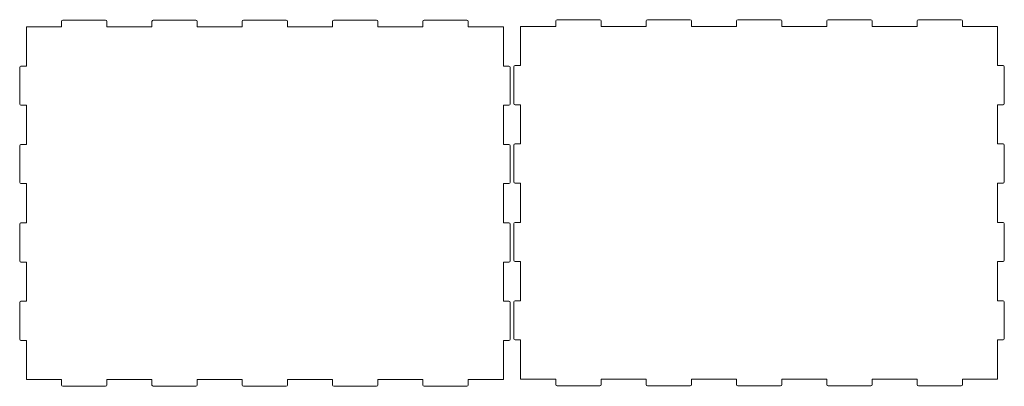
# Model space of a CAD drawing. Header units: millimetres. Extents: x -217 to 217, y -207 to 231.
# Tile 9 of 9: x -215 to 216, y 70 to 231. Entities that reach past the tile are written whole.
import ezdxf

# ---------------------------------------------------------------- set-up
doc = ezdxf.new("R2010")
doc.units = ezdxf.units.MM
doc.header["$MEASUREMENT"] = 0
doc.layers.add('Layer 1', color=7, linetype='Continuous')

msp = doc.modelspace()

# ---------------------------------------------------------------- linework, layer by layer
at = {"layer": 'Layer 1', "color": 250, "lineweight": 9}
for points, knots in [([(-197.0591, 230.119), (-197.0591, 230.119), (-197.0591, 227.7268), (-197.0591, 227.7268), (-197.0591, 227.7268), (-212.4773, 227.7268), (-212.4773, 227.7268), (-212.4773, 227.7268), (-212.4773, 210.5689), (-212.4773, 210.5689), (-212.4773, 210.5689), (-214.8694, 210.5689), (-214.8694, 210.5689)], [0, 0, 0, 0, 0.25, 0.25, 0.25, 0.5, 0.5, 0.5, 0.75, 0.75, 0.75, 1, 1, 1, 1]), ([(-157.5132, 230.119), (-157.5132, 230.119), (-157.5132, 227.7268), (-157.5132, 227.7268), (-157.5132, 227.7268), (-177.2915, 227.7268), (-177.2915, 227.7268), (-177.2915, 227.7268), (-177.2915, 230.119), (-177.2915, 230.119)], [0, 0, 0, 0, 0.33333333, 0.33333333, 0.33333333, 0.66666667, 0.66666667, 0.66666667, 1, 1, 1, 1]), ([(-117.9782, 230.119), (-117.9782, 230.119), (-117.9782, 227.7268), (-117.9782, 227.7268), (-117.9782, 227.7268), (-137.7457, 227.7268), (-137.7457, 227.7268), (-137.7457, 227.7268), (-137.7457, 230.119), (-137.7457, 230.119)], [0, 0, 0, 0, 0.33333333, 0.33333333, 0.33333333, 0.66666667, 0.66666667, 0.66666667, 1, 1, 1, 1]), ([(-78.4431, 230.119), (-78.4431, 230.119), (-78.4431, 227.7268), (-78.4431, 227.7268), (-78.4431, 227.7268), (-98.2106, 227.7268), (-98.2106, 227.7268), (-98.2106, 227.7268), (-98.2106, 230.119), (-98.2106, 230.119)], [0, 0, 0, 0, 0.33333333, 0.33333333, 0.33333333, 0.66666667, 0.66666667, 0.66666667, 1, 1, 1, 1]), ([(-38.8973, 230.119), (-38.8973, 230.119), (-38.8973, 227.7268), (-38.8973, 227.7268), (-38.8973, 227.7268), (-58.6648, 227.7268), (-58.6648, 227.7268), (-58.6648, 227.7268), (-58.6648, 230.119), (-58.6648, 230.119)], [0, 0, 0, 0, 0.33333333, 0.33333333, 0.33333333, 0.66666667, 0.66666667, 0.66666667, 1, 1, 1, 1]), ([(-1.3194, 210.5689), (-1.3194, 210.5689), (-3.7115, 210.5689), (-3.7115, 210.5689), (-3.7115, 210.5689), (-3.7115, 227.7268), (-3.7115, 227.7268), (-3.7115, 227.7268), (-19.1297, 227.7268), (-19.1297, 227.7268), (-19.1297, 227.7268), (-19.1297, 230.119), (-19.1297, 230.119)], [0, 0, 0, 0, 0.25, 0.25, 0.25, 0.5, 0.5, 0.5, 0.75, 0.75, 0.75, 1, 1, 1, 1]), ([(19.2824, 230.3336), (19.2824, 230.3336), (19.2824, 227.9415), (19.2824, 227.9415), (19.2824, 227.9415), (3.8642, 227.9415), (3.8642, 227.9415), (3.8642, 227.9415), (3.8642, 210.7835), (3.8642, 210.7835), (3.8642, 210.7835), (1.4721, 210.7835), (1.4721, 210.7835)], [0, 0, 0, 0, 0.25, 0.25, 0.25, 0.5, 0.5, 0.5, 0.75, 0.75, 0.75, 1, 1, 1, 1]), ([(58.8283, 230.3336), (58.8283, 230.3336), (58.8283, 227.9415), (58.8283, 227.9415), (58.8283, 227.9415), (39.0499, 227.9415), (39.0499, 227.9415), (39.0499, 227.9415), (39.0499, 230.3336), (39.0499, 230.3336)], [0, 0, 0, 0, 0.33333333, 0.33333333, 0.33333333, 0.66666667, 0.66666667, 0.66666667, 1, 1, 1, 1]), ([(98.3633, 230.3336), (98.3633, 230.3336), (98.3633, 227.9415), (98.3633, 227.9415), (98.3633, 227.9415), (78.5958, 227.9415), (78.5958, 227.9415), (78.5958, 227.9415), (78.5958, 230.3336), (78.5958, 230.3336)], [0, 0, 0, 0, 0.33333333, 0.33333333, 0.33333333, 0.66666667, 0.66666667, 0.66666667, 1, 1, 1, 1]), ([(137.8983, 230.3336), (137.8983, 230.3336), (137.8983, 227.9415), (137.8983, 227.9415), (137.8983, 227.9415), (118.1308, 227.9415), (118.1308, 227.9415), (118.1308, 227.9415), (118.1308, 230.3336), (118.1308, 230.3336)], [0, 0, 0, 0, 0.33333333, 0.33333333, 0.33333333, 0.66666667, 0.66666667, 0.66666667, 1, 1, 1, 1]), ([(177.4442, 230.3336), (177.4442, 230.3336), (177.4442, 227.9415), (177.4442, 227.9415), (177.4442, 227.9415), (157.6767, 227.9415), (157.6767, 227.9415), (157.6767, 227.9415), (157.6767, 230.3336), (157.6767, 230.3336)], [0, 0, 0, 0, 0.33333333, 0.33333333, 0.33333333, 0.66666667, 0.66666667, 0.66666667, 1, 1, 1, 1]), ([(215.022, 210.7835), (215.022, 210.7835), (212.6299, 210.7835), (212.6299, 210.7835), (212.6299, 210.7835), (212.6299, 227.9415), (212.6299, 227.9415), (212.6299, 227.9415), (197.2117, 227.9415), (197.2117, 227.9415), (197.2117, 227.9415), (197.2117, 230.3336), (197.2117, 230.3336)], [0, 0, 0, 0, 0.25, 0.25, 0.25, 0.5, 0.5, 0.5, 0.75, 0.75, 0.75, 1, 1, 1, 1]), ([(-214.8694, 193.411), (-214.8694, 193.411), (-212.4773, 193.411), (-212.4773, 193.411), (-212.4773, 193.411), (-212.4773, 176.2639), (-212.4773, 176.2639), (-212.4773, 176.2639), (-214.8694, 176.2639), (-214.8694, 176.2639)], [0, 0, 0, 0, 0.33333333, 0.33333333, 0.33333333, 0.66666667, 0.66666667, 0.66666667, 1, 1, 1, 1]), ([(-1.3194, 176.2639), (-1.3194, 176.2639), (-3.7115, 176.2639), (-3.7115, 176.2639), (-3.7115, 176.2639), (-3.7115, 193.411), (-3.7115, 193.411), (-3.7115, 193.411), (-1.3194, 193.411), (-1.3194, 193.411)], [0, 0, 0, 0, 0.33333333, 0.33333333, 0.33333333, 0.66666667, 0.66666667, 0.66666667, 1, 1, 1, 1]), ([(1.4721, 193.6256), (1.4721, 193.6256), (3.8642, 193.6256), (3.8642, 193.6256), (3.8642, 193.6256), (3.8642, 176.4786), (3.8642, 176.4786), (3.8642, 176.4786), (1.4721, 176.4786), (1.4721, 176.4786)], [0, 0, 0, 0, 0.33333333, 0.33333333, 0.33333333, 0.66666667, 0.66666667, 0.66666667, 1, 1, 1, 1]), ([(215.022, 176.4786), (215.022, 176.4786), (212.6299, 176.4786), (212.6299, 176.4786), (212.6299, 176.4786), (212.6299, 193.6256), (212.6299, 193.6256), (212.6299, 193.6256), (215.022, 193.6256), (215.022, 193.6256)], [0, 0, 0, 0, 0.33333333, 0.33333333, 0.33333333, 0.66666667, 0.66666667, 0.66666667, 1, 1, 1, 1]), ([(-214.8694, 159.106), (-214.8694, 159.106), (-212.4773, 159.106), (-212.4773, 159.106), (-212.4773, 159.106), (-212.4773, 141.948), (-212.4773, 141.948), (-212.4773, 141.948), (-214.8694, 141.948), (-214.8694, 141.948)], [0, 0, 0, 0, 0.33333333, 0.33333333, 0.33333333, 0.66666667, 0.66666667, 0.66666667, 1, 1, 1, 1]), ([(-1.3194, 141.948), (-1.3194, 141.948), (-3.7115, 141.948), (-3.7115, 141.948), (-3.7115, 141.948), (-3.7115, 159.106), (-3.7115, 159.106), (-3.7115, 159.106), (-1.3194, 159.106), (-1.3194, 159.106)], [0, 0, 0, 0, 0.33333333, 0.33333333, 0.33333333, 0.66666667, 0.66666667, 0.66666667, 1, 1, 1, 1]), ([(1.4721, 159.3206), (1.4721, 159.3206), (3.8642, 159.3206), (3.8642, 159.3206), (3.8642, 159.3206), (3.8642, 142.1627), (3.8642, 142.1627), (3.8642, 142.1627), (1.4721, 142.1627), (1.4721, 142.1627)], [0, 0, 0, 0, 0.33333333, 0.33333333, 0.33333333, 0.66666667, 0.66666667, 0.66666667, 1, 1, 1, 1]), ([(215.022, 142.1627), (215.022, 142.1627), (212.6299, 142.1627), (212.6299, 142.1627), (212.6299, 142.1627), (212.6299, 159.3206), (212.6299, 159.3206), (212.6299, 159.3206), (215.022, 159.3206), (215.022, 159.3206)], [0, 0, 0, 0, 0.33333333, 0.33333333, 0.33333333, 0.66666667, 0.66666667, 0.66666667, 1, 1, 1, 1]), ([(1.4721, 125.0047), (1.4721, 125.0047), (3.8642, 125.0047), (3.8642, 125.0047), (3.8642, 125.0047), (3.8642, 107.8577), (3.8642, 107.8577), (3.8642, 107.8577), (1.4721, 107.8577), (1.4721, 107.8577)], [0, 0, 0, 0, 0.33333333, 0.33333333, 0.33333333, 0.66666667, 0.66666667, 0.66666667, 1, 1, 1, 1]), ([(215.022, 107.8577), (215.022, 107.8577), (212.6299, 107.8577), (212.6299, 107.8577), (212.6299, 107.8577), (212.6299, 125.0047), (212.6299, 125.0047), (212.6299, 125.0047), (215.022, 125.0047), (215.022, 125.0047)], [0, 0, 0, 0, 0.33333333, 0.33333333, 0.33333333, 0.66666667, 0.66666667, 0.66666667, 1, 1, 1, 1]), ([(-214.8694, 124.7901), (-214.8694, 124.7901), (-212.4773, 124.7901), (-212.4773, 124.7901), (-212.4773, 124.7901), (-212.4773, 107.643), (-212.4773, 107.643), (-212.4773, 107.643), (-214.8694, 107.643), (-214.8694, 107.643)], [0, 0, 0, 0, 0.33333333, 0.33333333, 0.33333333, 0.66666667, 0.66666667, 0.66666667, 1, 1, 1, 1]), ([(-1.3194, 107.643), (-1.3194, 107.643), (-3.7115, 107.643), (-3.7115, 107.643), (-3.7115, 107.643), (-3.7115, 124.7901), (-3.7115, 124.7901), (-3.7115, 124.7901), (-1.3194, 124.7901), (-1.3194, 124.7901)], [0, 0, 0, 0, 0.33333333, 0.33333333, 0.33333333, 0.66666667, 0.66666667, 0.66666667, 1, 1, 1, 1]), ([(1.4721, 90.6997), (1.4721, 90.6997), (3.8642, 90.6997), (3.8642, 90.6997), (3.8642, 90.6997), (3.8642, 73.5418), (3.8642, 73.5418)], [0, 0, 0, 0, 0.5, 0.5, 0.5, 1, 1, 1, 1]), ([(197.2117, 71.1497), (197.2117, 71.1497), (197.2117, 73.5418), (197.2117, 73.5418), (197.2117, 73.5418), (212.6299, 73.5418), (212.6299, 73.5418), (212.6299, 73.5418), (212.6299, 90.6997), (212.6299, 90.6997), (212.6299, 90.6997), (215.022, 90.6997), (215.022, 90.6997)], [0, 0, 0, 0, 0.25, 0.25, 0.25, 0.5, 0.5, 0.5, 0.75, 0.75, 0.75, 1, 1, 1, 1]), ([(-214.8694, 90.4851), (-214.8694, 90.4851), (-212.4773, 90.4851), (-212.4773, 90.4851), (-212.4773, 90.4851), (-212.4773, 73.3272), (-212.4773, 73.3272)], [0, 0, 0, 0, 0.5, 0.5, 0.5, 1, 1, 1, 1]), ([(-19.1297, 70.9351), (-19.1297, 70.9351), (-19.1297, 73.3272), (-19.1297, 73.3272), (-19.1297, 73.3272), (-3.7115, 73.3272), (-3.7115, 73.3272), (-3.7115, 73.3272), (-3.7115, 90.4851), (-3.7115, 90.4851), (-3.7115, 90.4851), (-1.3194, 90.4851), (-1.3194, 90.4851)], [0, 0, 0, 0, 0.25, 0.25, 0.25, 0.5, 0.5, 0.5, 0.75, 0.75, 0.75, 1, 1, 1, 1]), ([(-212.4773, 73.3272), (-212.4773, 73.3272), (-197.0591, 73.3272), (-197.0591, 73.3272), (-197.0591, 73.3272), (-197.0591, 70.9351), (-197.0591, 70.9351)], [0, 0, 0, 0, 0.5, 0.5, 0.5, 1, 1, 1, 1]), ([(-177.2915, 70.9351), (-177.2915, 70.9351), (-177.2915, 73.3272), (-177.2915, 73.3272), (-177.2915, 73.3272), (-157.5132, 73.3272), (-157.5132, 73.3272), (-157.5132, 73.3272), (-157.5132, 70.9351), (-157.5132, 70.9351)], [0, 0, 0, 0, 0.33333333, 0.33333333, 0.33333333, 0.66666667, 0.66666667, 0.66666667, 1, 1, 1, 1]), ([(-137.7457, 70.9351), (-137.7457, 70.9351), (-137.7457, 73.3272), (-137.7457, 73.3272), (-137.7457, 73.3272), (-117.9782, 73.3272), (-117.9782, 73.3272), (-117.9782, 73.3272), (-117.9782, 70.9351), (-117.9782, 70.9351)], [0, 0, 0, 0, 0.33333333, 0.33333333, 0.33333333, 0.66666667, 0.66666667, 0.66666667, 1, 1, 1, 1]), ([(-98.2106, 70.9351), (-98.2106, 70.9351), (-98.2106, 73.3272), (-98.2106, 73.3272), (-98.2106, 73.3272), (-78.4431, 73.3272), (-78.4431, 73.3272), (-78.4431, 73.3272), (-78.4431, 70.9351), (-78.4431, 70.9351)], [0, 0, 0, 0, 0.33333333, 0.33333333, 0.33333333, 0.66666667, 0.66666667, 0.66666667, 1, 1, 1, 1]), ([(-58.6648, 70.9351), (-58.6648, 70.9351), (-58.6648, 73.3272), (-58.6648, 73.3272), (-58.6648, 73.3272), (-38.8973, 73.3272), (-38.8973, 73.3272), (-38.8973, 73.3272), (-38.8973, 70.9351), (-38.8973, 70.9351)], [0, 0, 0, 0, 0.33333333, 0.33333333, 0.33333333, 0.66666667, 0.66666667, 0.66666667, 1, 1, 1, 1]), ([(3.8642, 73.5418), (3.8642, 73.5418), (19.2824, 73.5418), (19.2824, 73.5418), (19.2824, 73.5418), (19.2824, 71.1497), (19.2824, 71.1497)], [0, 0, 0, 0, 0.5, 0.5, 0.5, 1, 1, 1, 1]), ([(39.0499, 71.1497), (39.0499, 71.1497), (39.0499, 73.5418), (39.0499, 73.5418), (39.0499, 73.5418), (58.8283, 73.5418), (58.8283, 73.5418), (58.8283, 73.5418), (58.8283, 71.1497), (58.8283, 71.1497)], [0, 0, 0, 0, 0.33333333, 0.33333333, 0.33333333, 0.66666667, 0.66666667, 0.66666667, 1, 1, 1, 1]), ([(78.5958, 71.1497), (78.5958, 71.1497), (78.5958, 73.5418), (78.5958, 73.5418), (78.5958, 73.5418), (98.3633, 73.5418), (98.3633, 73.5418), (98.3633, 73.5418), (98.3633, 71.1497), (98.3633, 71.1497)], [0, 0, 0, 0, 0.33333333, 0.33333333, 0.33333333, 0.66666667, 0.66666667, 0.66666667, 1, 1, 1, 1]), ([(118.1308, 71.1497), (118.1308, 71.1497), (118.1308, 73.5418), (118.1308, 73.5418), (118.1308, 73.5418), (137.8983, 73.5418), (137.8983, 73.5418), (137.8983, 73.5418), (137.8983, 71.1497), (137.8983, 71.1497)], [0, 0, 0, 0, 0.33333333, 0.33333333, 0.33333333, 0.66666667, 0.66666667, 0.66666667, 1, 1, 1, 1]), ([(157.6767, 71.1497), (157.6767, 71.1497), (157.6767, 73.5418), (157.6767, 73.5418), (157.6767, 73.5418), (177.4442, 73.5418), (177.4442, 73.5418), (177.4442, 73.5418), (177.4442, 71.1497), (177.4442, 71.1497)], [0, 0, 0, 0, 0.33333333, 0.33333333, 0.33333333, 0.66666667, 0.66666667, 0.66666667, 1, 1, 1, 1])]:
    msp.add_open_spline(points, degree=3, knots=knots, dxfattribs=at)
for points in [[(-196.5154, 230.6626), (-196.8142, 230.6626), (-197.0591, 230.4178), (-197.0591, 230.119)], [(-177.8352, 230.6626), (-177.8352, 230.6626), (-196.5154, 230.6626), (-196.5154, 230.6626)], [(-177.2915, 230.119), (-177.2915, 230.4184), (-177.5364, 230.6626), (-177.8352, 230.6626)], [(-156.9695, 230.6626), (-157.2683, 230.6626), (-157.5132, 230.4178), (-157.5132, 230.119)], [(-138.2893, 230.6626), (-138.2893, 230.6626), (-156.9695, 230.6626), (-156.9695, 230.6626)], [(-137.7457, 230.119), (-137.7457, 230.4184), (-137.9905, 230.6626), (-138.2893, 230.6626)], [(-117.4345, 230.6626), (-117.7333, 230.6626), (-117.9782, 230.4178), (-117.9782, 230.119)], [(-98.7543, 230.6626), (-98.7543, 230.6626), (-117.4345, 230.6626), (-117.4345, 230.6626)], [(-98.2106, 230.119), (-98.2106, 230.4184), (-98.4555, 230.6626), (-98.7543, 230.6626)], [(-77.8995, 230.6626), (-78.1983, 230.6626), (-78.4431, 230.4178), (-78.4431, 230.119)], [(-59.2084, 230.6626), (-59.2084, 230.6626), (-77.8995, 230.6626), (-77.8995, 230.6626)], [(-58.6648, 230.119), (-58.6648, 230.4184), (-58.9096, 230.6626), (-59.2084, 230.6626)], [(-38.3536, 230.6626), (-38.6524, 230.6626), (-38.8973, 230.4178), (-38.8973, 230.119)], [(-19.6734, 230.6626), (-19.6734, 230.6626), (-38.3536, 230.6626), (-38.3536, 230.6626)], [(-19.1297, 230.119), (-19.1297, 230.4184), (-19.3746, 230.6626), (-19.6734, 230.6626)], [(19.8261, 230.8773), (19.5282, 230.8773), (19.2824, 230.6314), (19.2824, 230.3336)], [(38.5062, 230.8773), (38.5062, 230.8773), (19.8261, 230.8773), (19.8261, 230.8773)], [(39.0499, 230.3336), (39.0499, 230.633), (38.8041, 230.8773), (38.5062, 230.8773)], [(59.3719, 230.8773), (59.0741, 230.8773), (58.8283, 230.6314), (58.8283, 230.3336)], [(78.0521, 230.8773), (78.0521, 230.8773), (59.3719, 230.8773), (59.3719, 230.8773)], [(78.5958, 230.3336), (78.5958, 230.633), (78.3499, 230.8773), (78.0521, 230.8773)], [(98.907, 230.8773), (98.6091, 230.8773), (98.3633, 230.6314), (98.3633, 230.3336)], [(117.5871, 230.8773), (117.5871, 230.8773), (98.907, 230.8773), (98.907, 230.8773)], [(118.1308, 230.3336), (118.1308, 230.633), (117.885, 230.8773), (117.5871, 230.8773)], [(138.442, 230.8773), (138.1442, 230.8773), (137.8983, 230.6314), (137.8983, 230.3336)], [(157.133, 230.8773), (157.133, 230.8773), (138.442, 230.8773), (138.442, 230.8773)], [(157.6767, 230.3336), (157.6767, 230.633), (157.4308, 230.8773), (157.133, 230.8773)], [(177.9879, 230.8773), (177.69, 230.8773), (177.4442, 230.6314), (177.4442, 230.3336)], [(196.668, 230.8773), (196.668, 230.8773), (177.9879, 230.8773), (177.9879, 230.8773)], [(197.2117, 230.3336), (197.2117, 230.633), (196.9659, 230.8773), (196.668, 230.8773)], [(-214.8694, 210.5689), (-215.1668, 210.5689), (-215.413, 210.3226), (-215.413, 210.0253)], [(-215.413, 210.0253), (-215.413, 210.0253), (-215.413, 193.9546), (-215.413, 193.9546)], [(-0.7758, 210.0253), (-0.7758, 210.3247), (-1.0214, 210.5689), (-1.3194, 210.5689)], [(-0.7758, 193.9546), (-0.7758, 193.9546), (-0.7758, 210.0253), (-0.7758, 210.0253)], [(1.4721, 210.7835), (1.174, 210.7835), (0.9284, 210.5379), (0.9284, 210.2399)], [(0.9284, 210.2399), (0.9284, 210.2399), (0.9284, 194.1693), (0.9284, 194.1693)], [(215.5657, 210.2399), (215.5657, 210.5393), (215.3199, 210.7835), (215.022, 210.7835)], [(215.5657, 194.1693), (215.5657, 194.1693), (215.5657, 210.2399), (215.5657, 210.2399)], [(-215.413, 193.9546), (-215.413, 193.6573), (-215.1688, 193.411), (-214.8694, 193.411)], [(-1.3194, 193.411), (-1.02, 193.411), (-0.7758, 193.6552), (-0.7758, 193.9546)], [(0.9284, 194.1693), (0.9284, 193.8712), (1.1726, 193.6256), (1.4721, 193.6256)], [(215.022, 193.6256), (215.3215, 193.6256), (215.5657, 193.8698), (215.5657, 194.1693)], [(-214.8694, 176.2639), (-215.1668, 176.2639), (-215.413, 176.0176), (-215.413, 175.7203)], [(-215.413, 175.7203), (-215.413, 175.7203), (-215.413, 159.6496), (-215.413, 159.6496)], [(-0.7758, 175.7203), (-0.7758, 176.0197), (-1.0214, 176.2639), (-1.3194, 176.2639)], [(-0.7758, 159.6496), (-0.7758, 159.6496), (-0.7758, 175.7203), (-0.7758, 175.7203)], [(1.4721, 176.4786), (1.174, 176.4786), (0.9284, 176.2329), (0.9284, 175.9349)], [(0.9284, 175.9349), (0.9284, 175.9349), (0.9284, 159.8643), (0.9284, 159.8643)], [(215.5657, 175.9349), (215.5657, 176.2343), (215.3199, 176.4786), (215.022, 176.4786)], [(215.5657, 159.8643), (215.5657, 159.8643), (215.5657, 175.9349), (215.5657, 175.9349)], [(-215.413, 159.6496), (-215.413, 159.3523), (-215.1688, 159.106), (-214.8694, 159.106)], [(-1.3194, 159.106), (-1.02, 159.106), (-0.7758, 159.3502), (-0.7758, 159.6496)], [(0.9284, 159.8643), (0.9284, 159.5662), (1.1726, 159.3206), (1.4721, 159.3206)], [(215.022, 159.3206), (215.3215, 159.3206), (215.5657, 159.5648), (215.5657, 159.8643)], [(-214.8694, 141.948), (-215.1668, 141.948), (-215.413, 141.7018), (-215.413, 141.4044)], [(-215.413, 141.4044), (-215.413, 141.4044), (-215.413, 125.3338), (-215.413, 125.3338)], [(-0.7758, 141.4044), (-0.7758, 141.7038), (-1.0214, 141.948), (-1.3194, 141.948)], [(-0.7758, 125.3338), (-0.7758, 125.3338), (-0.7758, 141.4044), (-0.7758, 141.4044)], [(1.4721, 142.1627), (1.174, 142.1627), (0.9284, 141.9171), (0.9284, 141.619)], [(0.9284, 141.619), (0.9284, 141.619), (0.9284, 125.5484), (0.9284, 125.5484)], [(215.5657, 141.619), (215.5657, 141.9185), (215.3199, 142.1627), (215.022, 142.1627)], [(215.5657, 125.5484), (215.5657, 125.5484), (215.5657, 141.619), (215.5657, 141.619)], [(-215.413, 125.3338), (-215.413, 125.0364), (-215.1688, 124.7901), (-214.8694, 124.7901)], [(-1.3194, 124.7901), (-1.02, 124.7901), (-0.7758, 125.0343), (-0.7758, 125.3338)], [(0.9284, 125.5484), (0.9284, 125.2504), (1.1726, 125.0047), (1.4721, 125.0047)], [(215.022, 125.0047), (215.3215, 125.0047), (215.5657, 125.249), (215.5657, 125.5484)], [(1.4721, 107.8577), (1.174, 107.8577), (0.9284, 107.6121), (0.9284, 107.314)], [(215.5657, 107.314), (215.5657, 107.6135), (215.3199, 107.8577), (215.022, 107.8577)], [(-214.8694, 107.643), (-215.1668, 107.643), (-215.413, 107.3968), (-215.413, 107.0994)], [(-215.413, 107.0994), (-215.413, 107.0994), (-215.413, 91.0288), (-215.413, 91.0288)], [(-0.7758, 107.0994), (-0.7758, 107.3988), (-1.0214, 107.643), (-1.3194, 107.643)], [(-0.7758, 91.0288), (-0.7758, 91.0288), (-0.7758, 107.0994), (-0.7758, 107.0994)], [(0.9284, 107.314), (0.9284, 107.314), (0.9284, 91.2434), (0.9284, 91.2434)], [(215.5657, 91.2434), (215.5657, 91.2434), (215.5657, 107.314), (215.5657, 107.314)], [(-215.413, 91.0288), (-215.413, 90.7314), (-215.1688, 90.4851), (-214.8694, 90.4851)], [(-1.3194, 90.4851), (-1.02, 90.4851), (-0.7758, 90.7293), (-0.7758, 91.0288)], [(0.9284, 91.2434), (0.9284, 90.9454), (1.1726, 90.6997), (1.4721, 90.6997)], [(215.022, 90.6997), (215.3215, 90.6997), (215.5657, 90.944), (215.5657, 91.2434)], [(-197.0591, 70.9351), (-197.0591, 70.637), (-196.8148, 70.3914), (-196.5154, 70.3914)], [(-196.5154, 70.3914), (-196.5154, 70.3914), (-177.8352, 70.3914), (-177.8352, 70.3914)], [(-177.8352, 70.3914), (-177.5353, 70.3914), (-177.2915, 70.6358), (-177.2915, 70.9351)], [(-157.5132, 70.9351), (-157.5132, 70.637), (-157.269, 70.3914), (-156.9695, 70.3914)], [(-156.9695, 70.3914), (-156.9695, 70.3914), (-138.2893, 70.3914), (-138.2893, 70.3914)], [(-138.2893, 70.3914), (-137.9899, 70.3914), (-137.7457, 70.6356), (-137.7457, 70.9351)], [(-117.9782, 70.9351), (-117.9782, 70.637), (-117.7339, 70.3914), (-117.4345, 70.3914)], [(-117.4345, 70.3914), (-117.4345, 70.3914), (-98.7543, 70.3914), (-98.7543, 70.3914)], [(-98.7543, 70.3914), (-98.4549, 70.3914), (-98.2106, 70.6356), (-98.2106, 70.9351)], [(-78.4431, 70.9351), (-78.4431, 70.637), (-78.1989, 70.3914), (-77.8995, 70.3914)], [(-77.8995, 70.3914), (-77.8995, 70.3914), (-59.2084, 70.3914), (-59.2084, 70.3914)], [(-59.2084, 70.3914), (-58.909, 70.3914), (-58.6648, 70.6356), (-58.6648, 70.9351)], [(-38.8973, 70.9351), (-38.8973, 70.637), (-38.653, 70.3914), (-38.3536, 70.3914)], [(-38.3536, 70.3914), (-38.3536, 70.3914), (-19.6734, 70.3914), (-19.6734, 70.3914)], [(-19.6734, 70.3914), (-19.374, 70.3914), (-19.1297, 70.6356), (-19.1297, 70.9351)], [(19.2824, 71.1497), (19.2824, 70.8517), (19.5266, 70.606), (19.8261, 70.606)], [(19.8261, 70.606), (19.8261, 70.606), (38.5062, 70.606), (38.5062, 70.606)], [(38.5062, 70.606), (38.8057, 70.606), (39.0499, 70.8503), (39.0499, 71.1497)], [(58.8283, 71.1497), (58.8283, 70.8517), (59.0725, 70.606), (59.3719, 70.606)], [(59.3719, 70.606), (59.3719, 70.606), (78.0521, 70.606), (78.0521, 70.606)], [(78.0521, 70.606), (78.3516, 70.606), (78.5958, 70.8503), (78.5958, 71.1497)], [(98.3633, 71.1497), (98.3633, 70.8517), (98.6075, 70.606), (98.907, 70.606)], [(98.907, 70.606), (98.907, 70.606), (117.5871, 70.606), (117.5871, 70.606)], [(117.5871, 70.606), (117.8866, 70.606), (118.1308, 70.8503), (118.1308, 71.1497)], [(137.8983, 71.1497), (137.8983, 70.8517), (138.1425, 70.606), (138.442, 70.606)], [(138.442, 70.606), (138.442, 70.606), (157.133, 70.606), (157.133, 70.606)], [(157.133, 70.606), (157.4325, 70.606), (157.6767, 70.8503), (157.6767, 71.1497)], [(177.4442, 71.1497), (177.4442, 70.8517), (177.6884, 70.606), (177.9879, 70.606)], [(177.9879, 70.606), (177.9879, 70.606), (196.668, 70.606), (196.668, 70.606)], [(196.668, 70.606), (196.9675, 70.606), (197.2117, 70.8503), (197.2117, 71.1497)]]:
    msp.add_open_spline(points, degree=3, dxfattribs=at)

doc.saveas('drawing.dxf')
